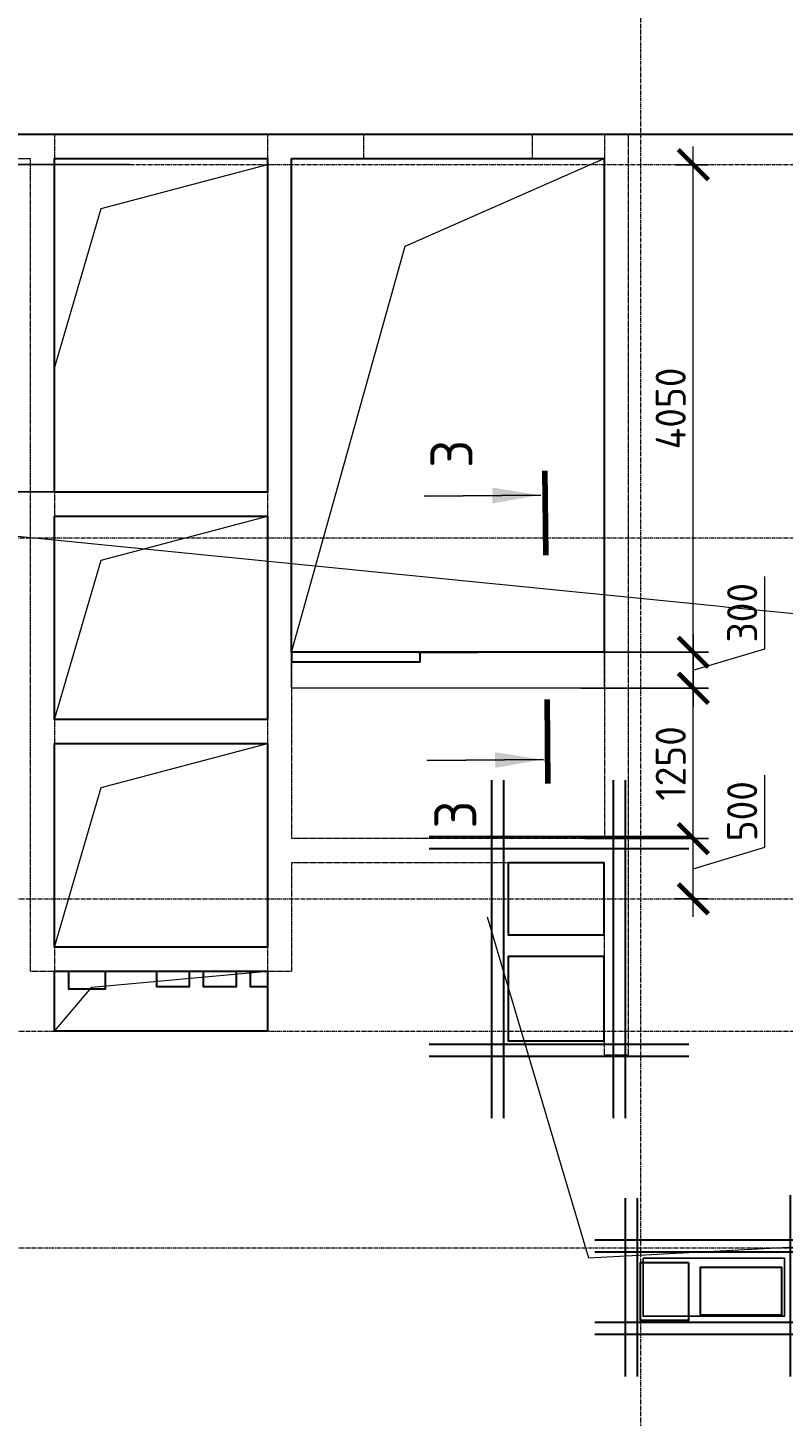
# Model space of a CAD drawing. Header units: millimetres. Extents: x 369815 to 1481759, y -423071 to -27917.
# Tile 218 of 256: x 954285 to 960564, y -84331 to -72796. Entities that reach past the tile are written whole.
import ezdxf
from ezdxf import colors
from ezdxf.entities.mleader import LeaderData, LeaderLine
from ezdxf.enums import TextEntityAlignment as Align
from ezdxf.math import Vec2, Vec3

# ---------------------------------------------------------------- set-up
doc = ezdxf.new("R2010")
doc.units = ezdxf.units.MM
for name, pattern in [('______5', [1100, 800, -100, 100, -100]), ('DASHED', [7, 5, -2, 0]), ('GOST2.303 4', [7, 5, -2, 0]), ('осевая', [50.8, 31.75, -6.35, 6.35, -6.35])]:
    doc.linetypes.add(name, pattern=pattern)
for name, color, linetype, lineweight in [('_0.25', 114, 'Continuous', 25), ('_0.5', 94, 'Continuous', 50), ('RAZMER', 100, 'Continuous', 15), ('Оси', 40, '______5', 18), ('Перекрытие ж_бетон', 1, 'Continuous', 30), ('подоснова', 151, 'Continuous', 5), ('РАЗМЕРЫ', 1, 'Continuous', 9), ('Символы 0.20', 1, 'Continuous', 20), ('Символы 0.20 @ 100', 1, 'Continuous', 20), ('СТЕНЫ', 3, 'Continuous', 30)]:
    doc.layers.add(name, color=color, linetype=linetype, lineweight=lineweight)
doc.styles.add('GOST-2.304_Type-B', font='GOST_Common.ttf')
doc.styles.add('ГОСТ', font='GOST_Common.ttf')
doc.dimstyles.new('ГОСТ', dxfattribs={"dimscale": 0, "dimtxt": 2.5, "dimasz": 2.5, "dimexe": 1.25, "dimexo": 0.625, "dimtad": 1, "dimdec": 0, "dimtxsty": 'ГОСТ', "dimblk": 'ARCHTICK', "dimcen": 2.5, "dimdle": 1.5, "dimclrd": 256, "dimclre": 256, "dimclrt": 256, "dimadec": 0, "dimazin": 0, "dimtfac": 1, "dimtdec": 0, "dimtmove": 1, "dimatfit": 3, "dimfxl": 2, "dimtfill": 1, "dimlwd": -1, "dimarcsym": 0})
doc.dimstyles.new('СПДС', dxfattribs={"dimscale": 100, "dimtxt": 2.5, "dimasz": 2.5, "dimexe": 1.25, "dimexo": 0, "dimtad": 1, "dimdec": 0, "dimtxsty": 'GOST-2.304_Type-B', "dimblk": 'ARCHTICK', "dimcen": 2.5, "dimdle": 2, "dimadec": 0, "dimazin": 2, "dimtfac": 0.75, "dimtdec": 0, "dimtmove": 1, "dimatfit": 3, "dimfxl": 1, "dimtolj": 1, "dimarcsym": 1})

# ---------------------------------------------------------------- blocks, each defined once
blk = doc.blocks.new('оси блок 2')
at = {"layer": 'Оси', "color": 16, "linetype": 'осевая', "lineweight": 0, "transparency": 33554687}
for p, q in [((-58604.7, -322543), (-58604.7, -347914.1)), ((-89822.3, -326301.3), (-37238.5, -326301.3)), ((-89822.3, -329401.3), (-37238.5, -329401.3)), ((-89822.3, -332401.3), (-37238.5, -332401.3)), ((-89822.3, -333501.3), (-37238.5, -333501.3)), ((-89822.3, -335301.3), (-37238.5, -335301.3))]:
    blk.add_line(p, q, dxfattribs=at)
blk = doc.blocks.new('подложка стн 1-го этажа')
at = {"layer": 'СТЕНЫ', "color": 252, "linetype": 'DASHED', "lineweight": 0, "ltscale": 0.5, "true_color": 0x939598, "transparency": 33554687}
for p, q in [((30274, 26362, -200), (30274, 19412, -200)), ((30274, 26362, -200), (30274, 26362, -200)), ((32044, 26362, -200), (32044, 19412, -200)), ((32044, 26362, -200), (32044, 26362, -200)), ((34844, 26362, -200), (34844, 20512, -200)), ((34844, 26362, -200), (34844, 26362, -200)), ((27894, 26162, -200), (30074, 26162, -200)), ((30074, 19412, -200), (30074, 26162, -200)), ((30074, 26162, -200), (30074, 26162, -200)), ((30274, 26162, -200), (30274, 26162, -200)), ((32044, 26162, -200), (30274, 26162, -200)), ((32044, 26162, -200), (32044, 26162, -200)), ((32244, 26162, -200), (34844, 26162, -200)), ((32244, 26162, -200), (32244, 26162, -200)), ((32244, 26162, -200), (32244, 20512, -200)), ((34844, 26162, -200), (34844, 26162, -200)), ((35044, 18712, -200), (35044, 26112, -200)), ((30274, 23392, -200), (30274, 23392, -200)), ((32044, 23392, -200), (30274, 23392, -200)), ((32044, 23392, -200), (32044, 23392, -200)), ((32044, 23192, -200), (30274, 23192, -200)), ((30274, 23192, -200), (30274, 23192, -200)), ((32044, 23192, -200), (32044, 23192, -200)), ((30274, 21502, -200), (32044, 21502, -200)), ((30274, 21502, -200), (30274, 21502, -200)), ((32044, 21502, -200), (32044, 21502, -200)), ((30274, 21302, -200), (30274, 21302, -200)), ((30274, 21302, -200), (32044, 21302, -200)), ((32044, 21302, -200), (32044, 21302, -200)), ((34844, 20512, -200), (32244, 20512, -200)), ((32244, 20512, -200), (32244, 20512, -200)), ((34844, 20512, -200), (34844, 20512, -200)), ((32244, 20312, -200), (32244, 20312, -200)), ((34844, 20312, -200), (32244, 20312, -200)), ((32244, 20312, -200), (32244, 19412, -200)), ((34744, 20312, -200), (34744, 20312, -200)), ((34844, 18712, -200), (34844, 20312, -200)), ((30274, 19612, -200), (30274, 19612, -200)), ((32044, 19612, -200), (30274, 19612, -200)), ((32044, 19612, -200), (32044, 19612, -200)), ((30074, 19412, -200), (30074, 19412, -200)), ((30074, 19412, -200), (32244, 19412, -200)), ((30274, 19412, -200), (30274, 19412, -200)), ((32044, 19412, -200), (32044, 19412, -200)), ((32244, 19412, -200), (32244, 19412, -200)), ((35044, 18712, -200), (34844, 18712, -200)), ((35044, 18712, -200), (35044, 18712, -200))]:
    blk.add_line(p, q, dxfattribs=at)
at = {"layer": 'СТЕНЫ', "color": 252, "linetype": 'DASHED', "lineweight": 0, "ltscale": 0.5, "true_color": 0x939598, "transparency": 33554687, "elevation": -200}
blk.add_lwpolyline([(35044, 26112), (35044, 26362), (27694, 26362), (27694, 26112)], dxfattribs=at)
at = {"layer": 'СТЕНЫ', "color": 252, "linetype": 'DASHED', "lineweight": 0, "ltscale": 0.5, "true_color": 0x939598, "transparency": 33554687, "elevation": -560}
blk.add_lwpolyline([(32844, 26365), (34244, 26365), (34244, 26162), (32844, 26162)], close=True, dxfattribs=at)
blk = doc.blocks.new('_ArchTick')
at = {"color": 0, "linetype": 'ByBlock', "const_width": 0.15}
blk.add_lwpolyline([(-0.5, -0.5), (0.5, 0.5)], dxfattribs=at)
blk = doc.blocks.new('*D2048')
at = {"layer": 'DEFPOINTS', "color": 0, "transparency": 16777216}
for p in [(955132, -73683), (953595, -73933), (955132, -73933)]:
    blk.add_point(p, dxfattribs=at)
at = {"layer": 'РАЗМЕРЫ', "color": 0, "lineweight": -2, "transparency": 16777216}
for p, q in [((953252, -73705), (953252, -73105)), ((953595, -73483), (953595, -74133)), ((953595, -73808), (953252, -73705)), ((955132, -73683), (953470, -73683)), ((955132, -73933), (953470, -73933))]:
    blk.add_line(p, q, dxfattribs=at)
at = {"layer": 'РАЗМЕРЫ', "color": 0, "lineweight": -2, "transparency": 16777216, "xscale": 250, "yscale": 250, "zscale": 250}
for p, rotation in [((953595, -73683), 90), ((953595, -73933), 270)]:
    blk.add_blockref('_ArchTick', p, dxfattribs=dict(at, rotation=rotation))
at = {"layer": 'РАЗМЕРЫ', "color": 0, "transparency": 16777216, "insert": (953064, -73405), "char_height": 250, "attachment_point": 5, "rotation": 90, "style": 'GOST-2.304_Type-B'}
blk.add_mtext('\\A1;250', dxfattribs=at)
blk = doc.blocks.new('*D2059')
at = {"layer": 'DEFPOINTS', "color": 0, "transparency": 16777216}
for p in [(955132, -73933), (953595, -76653), (954507, -76653, 0)]:
    blk.add_point(p, dxfattribs=at)
at = {"layer": 'РАЗМЕРЫ', "color": 0, "lineweight": -2, "transparency": 16777216}
for p, q in [((953595, -73733), (953595, -76853)), ((955132, -73933), (953470, -73933)), ((954507, -76653), (953470, -76653))]:
    blk.add_line(p, q, dxfattribs=at)
at = {"layer": 'РАЗМЕРЫ', "color": 0, "lineweight": -2, "transparency": 16777216, "xscale": 250, "yscale": 250, "zscale": 250}
for p, rotation in [((953595, -73933), 90), ((953595, -76653), 270)]:
    blk.add_blockref('_ArchTick', p, dxfattribs=dict(at, rotation=rotation))
at = {"layer": 'РАЗМЕРЫ', "color": 0, "transparency": 16777216, "insert": (953408, -75293), "char_height": 250, "attachment_point": 5, "rotation": 90, "style": 'GOST-2.304_Type-B'}
blk.add_mtext('\\A1;2720', dxfattribs=at)
blk = doc.blocks.new('*D2151')
at = {"layer": 'DEFPOINTS', "color": 0, "transparency": 16777216}
for p in [(958853, -79533), (959817, -79533), (959598, -80033)]:
    blk.add_point(p, dxfattribs=at)
at = {"layer": 'RAZMER', "transparency": 16777216}
for p, q in [((960410, -79605), (960410, -79005)), ((959817, -80183), (959817, -79383)), ((959817, -79783), (960410, -79605))]:
    blk.add_line(p, q, dxfattribs=at)
at = {"layer": 'RAZMER', "lineweight": -2, "transparency": 16777216}
for p, q in [((958915, -79533), (959942, -79533)), ((959660, -80033), (959942, -80033))]:
    blk.add_line(p, q, dxfattribs=at)
at = {"layer": 'RAZMER', "transparency": 16777216, "xscale": 250, "yscale": 250, "zscale": 250}
for p, rotation in [((959817, -79533), 90), ((959817, -80033), 270)]:
    blk.add_blockref('_ArchTick', p, dxfattribs=dict(at, rotation=rotation))
at = {"layer": 'RAZMER', "transparency": 16777216, "insert": (960223, -79305), "char_height": 250, "attachment_point": 5, "rotation": 90, "style": 'ГОСТ', "bg_fill": 3, "box_fill_scale": 1.1, "bg_fill_color": 256, "bg_fill_true_color": 13158600, "bg_fill_transparency": 0}
blk.add_mtext('500', dxfattribs=at)
blk = doc.blocks.new('*D2152')
at = {"layer": 'DEFPOINTS', "color": 0, "transparency": 16777216}
for p in [(958982, -78283), (959817, -78283), (959679, -79533)]:
    blk.add_point(p, dxfattribs=at)
at = {"layer": 'RAZMER', "transparency": 16777216}
blk.add_line((959817, -79683), (959817, -78133), dxfattribs=at)
at = {"layer": 'RAZMER', "lineweight": -2, "transparency": 16777216}
for p, q in [((959045, -78283), (959942, -78283)), ((959741, -79533), (959942, -79533))]:
    blk.add_line(p, q, dxfattribs=at)
at = {"layer": 'RAZMER', "transparency": 16777216, "xscale": 250, "yscale": 250, "zscale": 250}
for p, rotation in [((959817, -78283), 90), ((959817, -79533), 270)]:
    blk.add_blockref('_ArchTick', p, dxfattribs=dict(at, rotation=rotation))
at = {"layer": 'RAZMER', "transparency": 16777216, "insert": (959629, -78908), "char_height": 250, "attachment_point": 5, "rotation": 90, "style": 'ГОСТ', "bg_fill": 3, "box_fill_scale": 1.1, "bg_fill_color": 256, "bg_fill_true_color": 13158600, "bg_fill_transparency": 0}
blk.add_mtext('1250', dxfattribs=at)
blk = doc.blocks.new('*D2153')
at = {"layer": 'DEFPOINTS', "color": 0, "transparency": 16777216}
for p in [(958820, -77984), (958820, -78284), (959817, -78284)]:
    blk.add_point(p, dxfattribs=at)
at = {"layer": 'RAZMER', "transparency": 16777216}
for p, q in [((960410, -77956), (960410, -77356)), ((959817, -77834), (959817, -78434)), ((959817, -78134), (960410, -77956))]:
    blk.add_line(p, q, dxfattribs=at)
at = {"layer": 'RAZMER', "lineweight": -2, "transparency": 16777216}
for p, q in [((958883, -77984), (959942, -77984)), ((958883, -78284), (959942, -78284))]:
    blk.add_line(p, q, dxfattribs=at)
at = {"layer": 'RAZMER', "transparency": 16777216, "xscale": 250, "yscale": 250, "zscale": 250}
for p, rotation in [((959817, -77984), 90), ((959817, -78284), 270)]:
    blk.add_blockref('_ArchTick', p, dxfattribs=dict(at, rotation=rotation))
at = {"layer": 'RAZMER', "transparency": 16777216, "insert": (960223, -77656), "char_height": 250, "attachment_point": 5, "rotation": 90, "style": 'ГОСТ', "bg_fill": 3, "box_fill_scale": 1.1, "bg_fill_color": 256, "bg_fill_true_color": 13158600, "bg_fill_transparency": 0}
blk.add_mtext('300', dxfattribs=at)
blk = doc.blocks.new('*D2154')
at = {"layer": 'DEFPOINTS', "color": 0, "transparency": 16777216}
for p in [(959610, -73934, -360), (959817, -73934), (959462, -77984)]:
    blk.add_point(p, dxfattribs=at)
at = {"layer": 'RAZMER', "transparency": 16777216}
blk.add_line((959817, -78134), (959817, -73784), dxfattribs=at)
at = {"layer": 'RAZMER', "lineweight": -2, "transparency": 16777216}
for p, q in [((959673, -73934), (959942, -73934)), ((959524, -77984), (959942, -77984))]:
    blk.add_line(p, q, dxfattribs=at)
at = {"layer": 'RAZMER', "transparency": 16777216, "xscale": 250, "yscale": 250, "zscale": 250}
for p, rotation in [((959817, -73934), 90), ((959817, -77984), 270)]:
    blk.add_blockref('_ArchTick', p, dxfattribs=dict(at, rotation=rotation))
at = {"layer": 'RAZMER', "transparency": 16777216, "insert": (959629, -75959), "char_height": 250, "attachment_point": 5, "rotation": 90, "style": 'ГОСТ', "bg_fill": 3, "box_fill_scale": 1.1, "bg_fill_color": 256, "bg_fill_true_color": 13158600, "bg_fill_transparency": 0}
blk.add_mtext('4050', dxfattribs=at)
blk = doc.blocks.new('*U2036')
at = {"layer": 'Символы 0.20', "linetype": 'Continuous', "lineweight": 25}
for p, q in [((-5, 0.3), (-5.09, 10)), ((16.97, 0.51), (16.88, 10.21))]:
    blk.add_line(p, q, dxfattribs=at)
at = {"layer": 'Символы 0.20', "linetype": 'Continuous', "lineweight": 80}
for p, q in [((-7, -0.07), (0, 0)), ((18.98, 0.18), (11.98, 0.11))]:
    blk.add_line(p, q, dxfattribs=at)
at = {"layer": 'Символы 0.20', "linetype": 'Continuous', "lineweight": 25}
for points in [[(-5, 0.41), (-4.39, 4.32), (-5.69, 4.31)], [(16.97, 0.62), (16.28, 4.55), (17.6, 4.56)]]:
    blk.add_solid(points, dxfattribs=at)
at = {"layer": 'Символы 0.20', "style": 'ГОСТ'}
blk.add_attdef('1', text='', height=3.5, dxfattribs=at).set_placement((-9.57, 7.62), align=Align.MIDDLE_CENTER)
blk.add_attdef('2', text='', height=3.5, dxfattribs=at).set_placement((21.58, 7.94), align=Align.MIDDLE_RIGHT)
blk = doc.blocks.new('*D2169')
at = {"layer": 'DEFPOINTS', "color": 0, "transparency": 16777216}
for p in [(958853, -79533), (959817, -79533), (959598, -80033)]:
    blk.add_point(p, dxfattribs=at)
at = {"layer": 'RAZMER', "transparency": 16777216}
for p, q in [((960410, -79605), (960410, -79005)), ((959817, -80183), (959817, -79383)), ((959817, -79783), (960410, -79605))]:
    blk.add_line(p, q, dxfattribs=at)
at = {"layer": 'RAZMER', "lineweight": -2, "transparency": 16777216}
for p, q in [((958915, -79533), (959942, -79533)), ((959660, -80033), (959942, -80033))]:
    blk.add_line(p, q, dxfattribs=at)
at = {"layer": 'RAZMER', "transparency": 16777216, "xscale": 250, "yscale": 250, "zscale": 250}
for p, rotation in [((959817, -79533), 90), ((959817, -80033), 270)]:
    blk.add_blockref('_ArchTick', p, dxfattribs=dict(at, rotation=rotation))
at = {"layer": 'RAZMER', "transparency": 16777216, "insert": (960223, -79305), "char_height": 250, "attachment_point": 5, "rotation": 90, "style": 'ГОСТ', "bg_fill": 3, "box_fill_scale": 1.1, "bg_fill_color": 256, "bg_fill_true_color": 13158600, "bg_fill_transparency": 0}
blk.add_mtext('500', dxfattribs=at)
blk = doc.blocks.new('*D2170')
at = {"layer": 'DEFPOINTS', "color": 0, "transparency": 16777216}
for p in [(958982, -78283), (959817, -78283), (959679, -79533)]:
    blk.add_point(p, dxfattribs=at)
at = {"layer": 'RAZMER', "transparency": 16777216}
blk.add_line((959817, -79683), (959817, -78133), dxfattribs=at)
at = {"layer": 'RAZMER', "lineweight": -2, "transparency": 16777216}
for p, q in [((959045, -78283), (959942, -78283)), ((959741, -79533), (959942, -79533))]:
    blk.add_line(p, q, dxfattribs=at)
at = {"layer": 'RAZMER', "transparency": 16777216, "xscale": 250, "yscale": 250, "zscale": 250}
for p, rotation in [((959817, -78283), 90), ((959817, -79533), 270)]:
    blk.add_blockref('_ArchTick', p, dxfattribs=dict(at, rotation=rotation))
at = {"layer": 'RAZMER', "transparency": 16777216, "insert": (959629, -78908), "char_height": 250, "attachment_point": 5, "rotation": 90, "style": 'ГОСТ', "bg_fill": 3, "box_fill_scale": 1.1, "bg_fill_color": 256, "bg_fill_true_color": 13158600, "bg_fill_transparency": 0}
blk.add_mtext('1250', dxfattribs=at)
blk = doc.blocks.new('*D2171')
at = {"layer": 'DEFPOINTS', "color": 0, "transparency": 16777216}
for p in [(958820, -77984), (958820, -78284), (959817, -78284)]:
    blk.add_point(p, dxfattribs=at)
at = {"layer": 'RAZMER', "transparency": 16777216}
for p, q in [((960410, -77956), (960410, -77356)), ((959817, -77834), (959817, -78434)), ((959817, -78134), (960410, -77956))]:
    blk.add_line(p, q, dxfattribs=at)
at = {"layer": 'RAZMER', "lineweight": -2, "transparency": 16777216}
for p, q in [((958883, -77984), (959942, -77984)), ((958883, -78284), (959942, -78284))]:
    blk.add_line(p, q, dxfattribs=at)
at = {"layer": 'RAZMER', "transparency": 16777216, "xscale": 250, "yscale": 250, "zscale": 250}
for p, rotation in [((959817, -77984), 90), ((959817, -78284), 270)]:
    blk.add_blockref('_ArchTick', p, dxfattribs=dict(at, rotation=rotation))
at = {"layer": 'RAZMER', "transparency": 16777216, "insert": (960223, -77656), "char_height": 250, "attachment_point": 5, "rotation": 90, "style": 'ГОСТ', "bg_fill": 3, "box_fill_scale": 1.1, "bg_fill_color": 256, "bg_fill_true_color": 13158600, "bg_fill_transparency": 0}
blk.add_mtext('300', dxfattribs=at)
blk = doc.blocks.new('*D2172')
at = {"layer": 'DEFPOINTS', "color": 0, "transparency": 16777216}
for p in [(959610, -73934, -360), (959817, -73934), (959462, -77984)]:
    blk.add_point(p, dxfattribs=at)
at = {"layer": 'RAZMER', "transparency": 16777216}
blk.add_line((959817, -78134), (959817, -73784), dxfattribs=at)
at = {"layer": 'RAZMER', "lineweight": -2, "transparency": 16777216}
for p, q in [((959673, -73934), (959942, -73934)), ((959524, -77984), (959942, -77984))]:
    blk.add_line(p, q, dxfattribs=at)
at = {"layer": 'RAZMER', "transparency": 16777216, "xscale": 250, "yscale": 250, "zscale": 250}
for p, rotation in [((959817, -73934), 90), ((959817, -77984), 270)]:
    blk.add_blockref('_ArchTick', p, dxfattribs=dict(at, rotation=rotation))
at = {"layer": 'RAZMER', "transparency": 16777216, "insert": (959629, -75959), "char_height": 250, "attachment_point": 5, "rotation": 90, "style": 'ГОСТ', "bg_fill": 3, "box_fill_scale": 1.1, "bg_fill_color": 256, "bg_fill_true_color": 13158600, "bg_fill_transparency": 0}
blk.add_mtext('4050', dxfattribs=at)
blk = doc.blocks.new('цукцкц')
at = {"layer": 'Перекрытие ж_бетон'}
blk.add_lwpolyline([(-258936, -596329), (-259416, -596329), (-259416, -595929), (-258936, -595929)], close=True, dxfattribs=at)
blk = doc.blocks.new('отв +6900')
at = {"layer": 'Перекрытие ж_бетон'}
for points in [[(-239061, -174619), (-239061, -174019), (-239861, -174019), (-239861, -174619)], [(-239061, -175499), (-239061, -174799), (-239861, -174799), (-239861, -175499)]]:
    blk.add_lwpolyline(points, close=True, dxfattribs=at)
at = {"layer": 'Перекрытие ж_бетон', "elevation": 360}
for points in [[(-243511, -174919), (-243211, -174919), (-243211, -175069), (-243511, -175069)], [(-242781, -174919), (-242511, -174919), (-242511, -175049), (-242781, -175049)], [(-242391, -174919), (-242121, -174919), (-242121, -175049), (-242391, -175049)], [(-242001, -174919), (-241861, -174919), (-241861, -175049), (-242001, -175049)]]:
    blk.add_lwpolyline(points, close=True, dxfattribs=at)
at = {"layer": 'Перекрытие ж_бетон', "color": 1}
blk.add_lwpolyline([(-238261, -177779), (-238261, -177379), (-237587, -177379), (-237587, -177779)], close=True, dxfattribs=at)
at = {"color": 1, "rotation": 90}
blk.add_blockref('цукцкц', (-834690, 81595), dxfattribs=at)
blk = doc.blocks.new('*U2029')
at = {"layer": '_0.25', "ltscale": 100}
blk.add_lwpolyline([(0, 482), (1176, 482), (1176, 0), (0, 0)], close=True, dxfattribs=at)
at = {"layer": '_0.5', "color": 7, "lineweight": 30, "ltscale": 100}
for p, q in [((-150, 982), (-150, -500)), ((-50, 982), (-50, -500)), ((1226, -500), (1226, 1007)), ((1326, -500), (1326, 1007)), ((1576, 632), (-400, 632)), ((1576, 532), (-400, 532)), ((-400, -50), (1576, -50)), ((-400, -150), (1576, -150))]:
    blk.add_line(p, q, dxfattribs=at)
blk = doc.blocks.new('_None')

msp = doc.modelspace()

# ---------------------------------------------------------------- linework, layer by layer
at = {"lineweight": 30}
for p, q in [((958138.4, -79046.2, -720), (958138.4, -81856.5, -720)), ((958238.4, -79046.2, -720), (958238.4, -81856.5, -720)), ((957621.9, -81239.5, -720), (959779.1, -81239.5, -720)), ((957621.9, -81339.5, -720), (959779.1, -81339.5, -720))]:
    msp.add_line(p, q, dxfattribs=at)
at = {"layer": 'RAZMER'}
for p, q in [((956477.3, -77984, 360), (959077.3, -77984, 360)), ((956477.3, -78284, 360), (956477.3, -77984, 360)), ((956477.3, -78284, 560), (956477.3, -77984, 560)), ((959077.3, -77984, 360), (959077.3, -78284, 360))]:
    msp.add_line(p, q, dxfattribs=at)
at = {"layer": 'RAZMER', "linetype": 'GOST2.303 4'}
msp.add_line((959077.3, -78284, 360), (956477.3, -78284, 360), dxfattribs=at)
at = {"layer": 'RAZMER', "lineweight": 30}
for elevation in [360, 560]:
    msp.add_lwpolyline([(957547.3, -77984), (956477.3, -77984), (956477.3, -78064), (957547.3, -78064)], close=True, dxfattribs=dict(at, elevation=elevation))
for elevation in [360, 560]:
    msp.add_lwpolyline([(957527.3, -77984), (958027.3, -77984)], dxfattribs=dict(at, elevation=elevation))
at = {"layer": 'Перекрытие ж_бетон', "elevation": -360}
msp.add_lwpolyline([(960777.3, -73683.2), (952487.3, -73683.2)], dxfattribs=at)
at = {"layer": 'Перекрытие ж_бетон', "elevation": 0}
for points in [[(954507.3, -73883.2), (956277.3, -73883.2), (956277.3, -76653.2), (954507.3, -76653.2)], [(954507.3, -76853.2), (956277.3, -76853.2), (956277.3, -78543.2), (954507.3, -78543.2)], [(954507.3, -78743.2), (956277.3, -78743.2), (956277.3, -80433.2), (954507.3, -80433.2)], [(954507.3, -80633.2), (956277.3, -80633.2), (956277.3, -81133.2), (954507.3, -81133.2)]]:
    msp.add_lwpolyline(points, close=True, dxfattribs=at)
at = {"layer": 'РАЗМЕРЫ', "lineweight": 0}
for points in [[(954507.3, -75623.2), (954895.9, -74299), (956277.3, -73933.2)], [(954507.3, -81133.2), (954816.4, -80766.5), (956277.3, -80633.2)]]:
    msp.add_lwpolyline(points, dxfattribs=at)
at = {"layer": 'РАЗМЕРЫ', "lineweight": 0, "elevation": 0}
for points in [[(954507.3, -78543.2), (954895.9, -77219), (956277.3, -76853.2)], [(954507.3, -80433.2), (954895.9, -79109), (956277.3, -78743.2)]]:
    msp.add_lwpolyline(points, dxfattribs=at)

# ---------------------------------------------------------------- block references
msp.add_blockref('подложка стн 1-го этажа', (924233.4, -100045, 200))
at = {"ltscale": 100}
msp.add_blockref('*U2029', (959399.2, -83500.9, -360), dxfattribs=at)
at = {"layer": 'РАЗМЕРЫ'}
msp.add_blockref('оси блок 2', (1017982, 252368.1, -360), dxfattribs=at)
at = {"layer": 'Символы 0.20 @ 100', "xscale": 100, "yscale": 100, "zscale": 100, "rotation": 90}
msp.add_blockref('*U2036', (958601.3, -78375.9, 360), dxfattribs=at).add_auto_attribs({'1': '3', '2': '3'})

# ---------------------------------------------------------------- dimensions: what is measured, and where the dimension line sits
at = {"layer": 'РАЗМЕРЫ'}
for base, p1, p2, picture, middle in [((953595.3, -73933.2), (955131.8, -73683.2), (955131.8, -73933.2), '*D2048', (953064, -73642.6)), ((953595.3, -76653.2), (955131.8, -73933.2), (954507.3, -76653.2, 0), '*D2059', (953407.8, -75293.2))]:
    dim = msp.add_linear_dim(base=base, p1=p1, p2=p2, angle=90, dimstyle='СПДС', override={"dimrnd": 5}, dxfattribs=at)
    dim.commit()
    dim.dimension.update_dxf_attribs({"geometry": picture, "text_midpoint": middle})

# ---------------------------------------------------------------- next in the draw order: dimensions: what is measured, and where the dimension line sits
at = {"layer": 'RAZMER'}
dim = msp.add_linear_dim(base=(959816.6, -79533.2, 360), p1=(959597.9, -80033.2, 360), p2=(958852.7, -79533.2, 360), angle=90, dimstyle='ГОСТ', dxfattribs=at)
dim.commit()
dim.dimension.update_dxf_attribs({"geometry": '*D2151', "text_midpoint": (960222.9, -79542.6, 360)})

# ---------------------------------------------------------------- next in the draw order: dimensions: what is measured, and where the dimension line sits
dim = msp.add_linear_dim(base=(959816.6, -78283, 360), p1=(959678.9, -79533.2, 360), p2=(958982.3, -78283, 360), angle=90, dimstyle='ГОСТ', dxfattribs=at)
dim.commit()
dim.dimension.update_dxf_attribs({"geometry": '*D2152', "text_midpoint": (959629.1, -78908.1, 360)})

# ---------------------------------------------------------------- next in the draw order: dimensions: what is measured, and where the dimension line sits
for base, p1, p2, picture, middle in [((959816.6, -78284, 360), (958820.3, -77984, 360), (958820.3, -78284, 360), '*D2153', (960222.9, -77893.4, 360)), ((959816.6, -79533.2, 560), (959597.9, -80033.2, 560), (958852.7, -79533.2, 560), '*D2169', (960222.9, -79542.6, 560))]:
    dim = msp.add_linear_dim(base=base, p1=p1, p2=p2, angle=90, dimstyle='ГОСТ', dxfattribs=at)
    dim.commit()
    dim.dimension.update_dxf_attribs({"geometry": picture, "text_midpoint": middle})

# ---------------------------------------------------------------- next in the draw order: linework, layer by layer
for p, q in [((956477.3, -77984, 560), (959077.3, -77984, 560)), ((959077.3, -77984, 560), (959077.3, -78284, 560))]:
    msp.add_line(p, q, dxfattribs=at)
at = {"layer": 'RAZMER', "linetype": 'GOST2.303 4'}
msp.add_line((959077.3, -78284, 560), (956477.3, -78284, 560), dxfattribs=at)
at = {"layer": 'Перекрытие ж_бетон'}
msp.add_lwpolyline([(956477.3, -73883.2), (959077.3, -73883.2), (959077.3, -77984), (956477.3, -77984)], close=True, dxfattribs=at)
at = {"layer": 'РАЗМЕРЫ'}
msp.add_lwpolyline([(956477.3, -77984), (957422.7, -74610), (959077.3, -73883.2)], dxfattribs=at)

# ---------------------------------------------------------------- next in the draw order: dimensions: what is measured, and where the dimension line sits
at = {"layer": 'RAZMER'}
dim = msp.add_linear_dim(base=(959816.6, -73934.2, 360), p1=(959461.6, -77984, 360), p2=(959610.1, -73934.2), angle=90, dimstyle='ГОСТ', dxfattribs=at)
dim.commit()
dim.dimension.update_dxf_attribs({"geometry": '*D2154', "text_midpoint": (959629.1, -75959.1, 360)})

# ---------------------------------------------------------------- next in the draw order: dimensions: what is measured, and where the dimension line sits
dim = msp.add_linear_dim(base=(959816.6, -78283, 560), p1=(959678.9, -79533.2, 560), p2=(958982.3, -78283, 560), angle=90, dimstyle='ГОСТ', dxfattribs=at)
dim.commit()
dim.dimension.update_dxf_attribs({"geometry": '*D2170', "text_midpoint": (959629.1, -78908.1, 560)})

# ---------------------------------------------------------------- next in the draw order: linework, layer by layer
at = {"lineweight": 30}
for p, q in [((959151.7, -79046.2, -720), (959151.7, -81856.5, -720)), ((959251.7, -79046.2, -720), (959251.7, -81856.5, -720)), ((957621.9, -79513.9, -720), (959779.1, -79513.9, -720)), ((957621.9, -79613.9, -720), (959779.1, -79613.9, -720))]:
    msp.add_line(p, q, dxfattribs=at)
msp.add_line((957621.9, -79613.9, -720), (959779.1, -79613.9, -720))

# ---------------------------------------------------------------- next in the draw order: dimensions: what is measured, and where the dimension line sits
at = {"layer": 'RAZMER'}
dim = msp.add_linear_dim(base=(959816.6, -78284, 560), p1=(958820.3, -77984, 560), p2=(958820.3, -78284, 560), angle=90, dimstyle='ГОСТ', dxfattribs=at)
dim.commit()
dim.dimension.update_dxf_attribs({"geometry": '*D2171', "text_midpoint": (960222.9, -77893.4, 560)})

# ---------------------------------------------------------------- next in the draw order: dimensions: what is measured, and where the dimension line sits
dim = msp.add_linear_dim(base=(959816.6, -73934.2, 560), p1=(959461.6, -77984, 560), p2=(959610.1, -73934.2, 200), angle=90, dimstyle='ГОСТ', dxfattribs=at)
dim.commit()
dim.dimension.update_dxf_attribs({"geometry": '*D2172', "text_midpoint": (959629.1, -75959.1, 560)})

# ---------------------------------------------------------------- next in the draw order: block references
msp.add_blockref('отв +6900', (1198138.2, 94285.9, -160))

# ---------------------------------------------------------------- next in the draw order: leaders
at = {"layer": 'подоснова', "color": 2, "ltscale": 0.3}
ml = msp.add_multileader_mtext('Standard', dxfattribs=at)
ml.set_content('1 %%C12  А500С', color=2, style='GOST-2.304_Type-B')
ml.set_leader_properties(color=256, linetype='ByLayer', lineweight=15)
ml.set_arrow_properties(name='NONE')
ml.build(insert=Vec2(0, 0))
ml.multileader.update_dxf_attribs({"text_left_attachment_type": 6, "text_right_attachment_type": 6, "dogleg_length": 0.1, "arrow_head_size": 18})
ctx = ml.context
ctx.base_point, ctx.char_height, ctx.arrow_head_size, ctx.landing_gap_size, ctx.plane_origin = Vec3(949705.2, -76757.1, 360), 250, 18, 20, Vec3(940729.6, -75608.7, 360)
ctx.left_attachment, ctx.right_attachment, ctx.text_align_type = 6, 6, 1
notes = []
notes.append((ctx, [(1, (1, 1, 0), (951527.1, -76757.1, 360), (-1, 0), 0.1, [(6, [(950577.9, -80465, 360), (946602.7, -79890.1, 360), (945551, -78177.7, 360)], 0, []), (3, [(958102.4, -80183.6, 360), (958946.8, -83015.8, 360), (961768.4, -82866.9, 360), (961171, -78590.5, 360), (964230.8, -78023.1, 360)], 0, [])])]))
ctx.mtext.insert, ctx.mtext.alignment, ctx.mtext.flow_direction = Vec3(950616.1, -76457.1, 360), 2, 5
for ctx, leaders in notes:
    for number, flags, end, landing, length, lines in leaders:
        leader = LeaderData()
        leader.index, (leader.has_last_leader_line, leader.has_dogleg_vector, leader.attachment_direction) = number, flags
        leader.last_leader_point, leader.dogleg_vector, leader.dogleg_length = Vec3(end), Vec3(landing), length
        for number, points, colour, breaks in lines:
            line = LeaderLine()
            line.index, line.vertices, line.color, line.breaks = number, Vec3.list(points), colors.encode_raw_color(colour), breaks
            leader.lines.append(line)
        ctx.leaders.append(leader)

doc.saveas('drawing.dxf')
